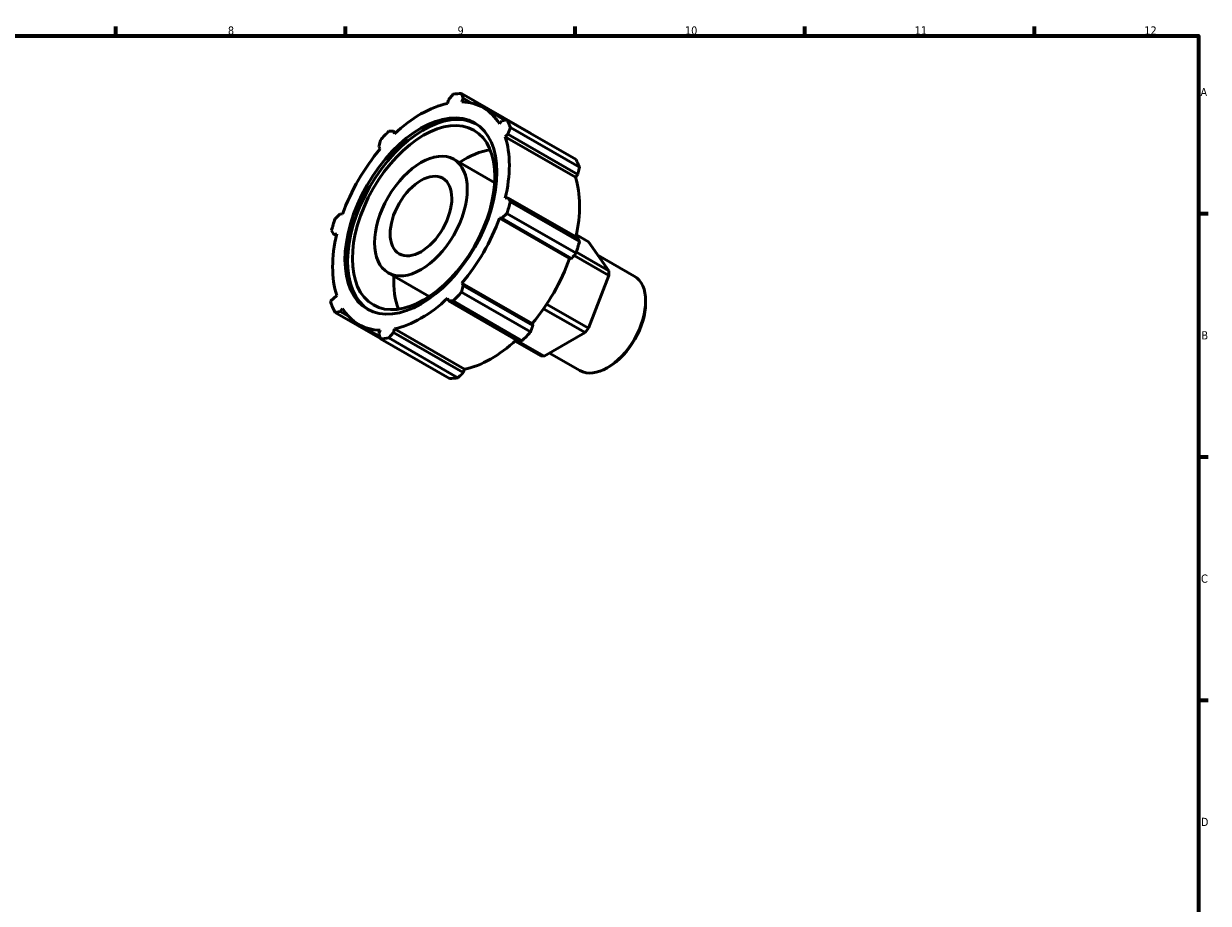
# Model space of a CAD drawing. Header units: millimetres. Extents: x 0 to 925, y 0 to 594.
# Tile 4 of 4: x 462 to 824, y 309 to 578. Entities that reach past the tile are written whole.
import ezdxf

# ---------------------------------------------------------------- set-up
doc = ezdxf.new("R2010")
doc.units = ezdxf.units.MM
doc.layers.add('Border (ISO)', color=7, linetype='Continuous', lineweight=70)
doc.layers.add('Visible (ISO)', color=7, linetype='Continuous', lineweight=50)
doc.styles.add('Note Text (ISO)', font='tahoma.ttf')

# ---------------------------------------------------------------- blocks, each defined once
blk = doc.blocks.new('Borders Default Border')
at = {"layer": 'Border (ISO)'}
for p, q in [((490.58, 574), (490.58, 576.9)), ((560.67, 574), (560.67, 576.9)), ((630.75, 574), (630.75, 576.9)), ((700.83, 574), (700.83, 576.9)), ((770.92, 574), (770.92, 576.9)), ((821, 519.75), (823.9, 519.75)), ((821, 445.5), (823.9, 445.5)), ((821, 371.25), (823.9, 371.25))]:
    blk.add_line(p, q, dxfattribs=at)
at = {"layer": 'Border (ISO)', "flags": 128}
blk.add_lwpolyline([(20, 20), (20, 574), (821, 574), (821, 20), (20, 20)], dxfattribs=at)
at = {"layer": 'Border (ISO)', "color": 232, "true_color": 0xca0064, "char_height": 2.5, "attachment_point": 7, "style": 'Note Text (ISO)'}
for s, insert in [('8', (524.81, 574.34)), ('9', (594.88, 574.35)), ('10', (664.29, 574.35)), ('11', (734.37, 574.4)), ('12', (804.46, 574.4)), ('A', (821.59, 555.62)), ('B', (821.89, 481.37)), ('C', (821.73, 407.08)), ('D', (821.73, 332.88))]:
    blk.add_mtext(s, dxfattribs=dict(at, insert=insert))

msp = doc.modelspace()

# ---------------------------------------------------------------- linework, layer by layer
at = {"layer": 'Visible (ISO)'}
for p, q in [((592.093, 554.516), (591.831, 553.407)), ((592.093, 554.516), (593.54, 556.2)), ((596.071, 556.445), (596.575, 554.951)), ((617.149, 544.308), (596.071, 556.445)), ((596.173, 553.828), (596.575, 554.951)), ((596.575, 554.951), (599.181, 553.45)), ((609.327, 548.264), (602.752, 552.05)), ((608.411, 548.082), (607.639, 547.174)), ((608.411, 548.082), (609.954, 548.389)), ((609.954, 548.389), (631.032, 536.251)), ((611.002, 546.066), (610.267, 543.969)), ((632.08, 533.929), (611.002, 546.066)), ((573.907, 544.894), (575.355, 544.877)), ((575.355, 544.877), (576.053, 544.475)), ((575.616, 544.069), (575.355, 544.877)), ((609.438, 543.189), (610.267, 543.969)), ((630.873, 530.845), (609.438, 543.189)), ((610.267, 543.969), (631.549, 531.714)), ((570.872, 540.15), (571.376, 542.224)), ((570.872, 540.15), (571.274, 539.489)), ((593.704, 536.339), (606.216, 529.134)), ((631.549, 531.714), (630.873, 530.845)), ((610.267, 524.617), (609.438, 524.441)), ((610.267, 524.617), (611.002, 523.366)), ((631.549, 512.361), (610.267, 524.617)), ((611.002, 523.366), (632.08, 511.229)), ((557.493, 518.179), (559.037, 519.65)), ((559.808, 519.63), (559.037, 519.65)), ((607.639, 518.385), (608.411, 518.365)), ((629.075, 506.042), (607.639, 518.385)), ((609.954, 519.836), (608.411, 518.365)), ((608.411, 518.365), (629.693, 506.11)), ((631.032, 507.699), (609.954, 519.836)), ((557.18, 513.398), (556.445, 514.649)), ((557.18, 513.398), (558.01, 513.574)), ((557.877, 512.997), (557.18, 513.398)), ((631.14, 513.294), (634.857, 511.153)), ((641.092, 502.258), (634.857, 511.153)), ((629.693, 506.11), (629.075, 506.042)), ((630.431, 506.985), (641.092, 500.845)), ((641.092, 502.258), (631.129, 507.995)), ((637.687, 507.116), (648.825, 500.702)), ((573.743, 501.676), (586.255, 494.471)), ((634.857, 484.769), (641.092, 500.845)), ((641.092, 500.845), (641.092, 502.258)), ((596.575, 497.865), (596.071, 495.791)), ((596.071, 495.791), (617.149, 483.653)), ((596.575, 497.865), (596.173, 498.526)), ((617.609, 486.182), (596.173, 498.526)), ((617.857, 485.61), (596.575, 497.865)), ((558.01, 494.826), (556.074, 493.006)), ((591.831, 493.946), (592.093, 493.138)), ((593.54, 493.121), (592.093, 493.138)), ((592.093, 493.138), (613.375, 480.882)), ((614.618, 480.983), (593.54, 493.121)), ((634.857, 484.769), (622.075, 492.13)), ((652.284, 492.523), (652.284, 493.065)), ((559.037, 489.933), (557.493, 489.626)), ((557.493, 489.626), (571.35, 481.647)), ((559.037, 489.933), (559.808, 490.841)), ((561.586, 488.464), (559.037, 489.933)), ((621.132, 490.748), (633.799, 483.454)), ((571.147, 482.25), (564.696, 485.965)), ((575.355, 483.499), (575.616, 484.608)), ((597.051, 472.265), (575.616, 484.608)), ((617.609, 486.182), (617.857, 485.61)), ((633.799, 483.454), (634.857, 484.769)), ((571.274, 484.187), (570.872, 483.064)), ((571.376, 481.57), (570.872, 483.064)), ((592.454, 469.432), (571.376, 481.57)), ((575.355, 483.499), (573.907, 481.815)), ((573.907, 481.815), (594.984, 469.677)), ((596.636, 471.243), (575.355, 483.499)), ((612.466, 480.865), (620.271, 476.37)), ((621.329, 476.273), (612.81, 481.178)), ((621.329, 476.273), (633.799, 483.454)), ((622.975, 477.22), (632.233, 471.889)), ((620.271, 476.37), (621.329, 476.273)), ((597.051, 472.265), (596.636, 471.243)), ((641.043, 473.002), (640.575, 472.73))]:
    msp.add_line(p, q, dxfattribs=at)
for centre, major_axis, start_param, end_param in [((583.724, 519.008), (-19.028, -33.043), 3.6196245, 4.2304897), ((583.724, 519.008), (20.46, 35.53), 0.3435016, 0.4380292), ((583.724, 519.008), (19.028, 33.043), 5.975819, 6.5866842), ((584.534, 518.541), (-16.368, -28.424), 3.1662557, 6.2585223), ((583.724, 519.008), (20.46, 35.53), 5.8412887, 5.9358163), ((583.724, 519.008), (20.46, 35.53), 1.1288997, 1.2234273), ((583.724, 519.008), (19.028, 33.043), 5.1904208, 5.8012861), ((583.724, 519.008), (-19.028, -33.043), 4.4050227, 5.0158879), ((597.159, 511.271), (15.345, 26.647), 0.4221959, 0.8626768), ((604.801, 506.87), (20.46, 35.53), 5.8412887, 5.9358163), ((605.159, 506.664), (-19.028, -33.043), 2.0656152, 2.6596934), ((583.724, 519.008), (-20.46, -35.53), 1.9142979, 2.0088255), ((583.724, 519.008), (20.46, 35.53), 1.9142979, 2.0088255), ((583.724, 519.008), (19.028, 33.043), 4.4050227, 5.0158879), ((583.724, 519.008), (-19.028, -33.043), 5.1904208, 5.8012861), ((604.801, 506.87), (-20.46, -35.53), 1.9142979, 2.0088255), ((605.159, 506.664), (-19.028, -33.043), 1.26343, 1.8742952), ((597.159, 511.271), (15.345, 26.647), 2.2789158, 2.7193968), ((640.529, 486.295), (8.296, 14.407), 3.1415927, 6.2831853), ((583.724, 519.008), (-20.46, -35.53), 1.1288997, 1.2234273), ((583.724, 519.008), (-20.46, -35.53), 5.8012861, 5.9358163), ((583.724, 519.008), (19.028, 33.043), 3.6196245, 4.2304897), ((640.999, 486.025), (7.964, 13.83), 3.9289245, 5.4958534), ((583.724, 519.008), (-19.028, -33.043), 5.975819, 6.5866842), ((583.724, 519.008), (-20.46, -35.53), 0.3435016, 0.4380292), ((605.159, 506.664), (-19.028, -33.043), 0.4780318, 1.0719493), ((604.801, 506.87), (-20.46, -35.53), 1.1288997, 1.2234273), ((604.801, 506.87), (-20.46, -35.53), 0.3435016, 0.4380292)]:
    msp.add_ellipse(centre, major_axis=major_axis, ratio=0.5780931, start_param=start_param, end_param=end_param, dxfattribs=at)
for centre, major_axis in [((583.724, 519.008), (16.368, 28.424)), ((584.534, 518.541), (15.345, 26.647)), ((583.724, 519.008), (9.981, 17.332)), ((583.724, 519.008), (6.637, 11.525))]:
    msp.add_ellipse(centre, major_axis=major_axis, ratio=0.5780931, dxfattribs=at)
for points, weights in [([(617.185, 544.225), (617.167, 544.266), (617.149, 544.308)], [1.00025284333, 1.00012745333, 1]), ([(631.549, 531.714), (631.811, 532.797), (632.08, 533.929)], [1.00424912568, 1.00253159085, 1]), ([(632.08, 511.229), (631.811, 511.805), (631.549, 512.361)], [1, 1.00253159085, 1.00424912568]), ([(629.693, 506.11), (630.35, 506.887), (631.032, 507.699)], [1.00424912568, 1.00253159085, 1]), ([(617.149, 483.653), (617.512, 484.65), (617.857, 485.61)], [1, 1.00253159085, 1.00424912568]), ([(613.375, 480.882), (613.986, 480.931), (614.618, 480.983)], [1.00424912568, 1.00253159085, 1]), ([(594.984, 469.677), (595.829, 470.475), (596.636, 471.243)], [1, 1.00253159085, 1.00424912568])]:
    msp.add_rational_spline(points, weights, degree=2, dxfattribs=at)

# ---------------------------------------------------------------- block references
msp.add_blockref('Borders Default Border', (0, 0))

doc.saveas('drawing.dxf')
